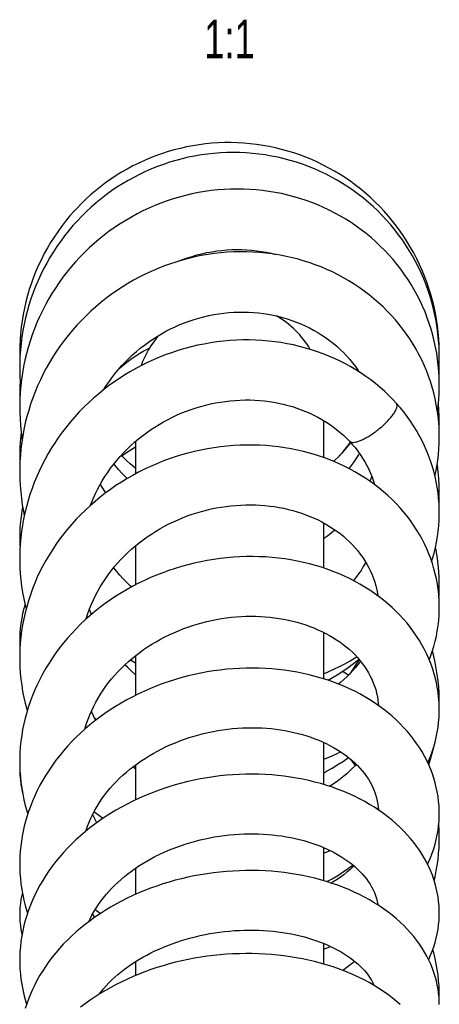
# Model space of a CAD drawing. Header units: millimetres. Extents: x 224 to 1420, y -1347 to 980.
# Tile 50 of 65: x 397 to 435, y 891 to 980. Entities that reach past the tile are written whole.
import ezdxf

# ---------------------------------------------------------------- set-up
doc = ezdxf.new("R2010")
doc.units = ezdxf.units.MM
doc.header["$LTSCALE"] = 77.505185
doc.layers.get('0').update_dxf_attribs({"linetype": 'CONTINUOUS'})
doc.styles.get("Standard").update_dxf_attribs({"font": 'txt', "width": 0.7})

msp = doc.modelspace()

# ---------------------------------------------------------------- linework, layer by layer
at = {"color": 6, "linetype": 'CONTINUOUS'}
for p, q in [((434.987, 949.416), (434.989, 949.545)), ((396.996, 949.295), (396.989, 948.841)), ((434.983, 947.118), (434.989, 947.56)), ((431.177, 944.87), (431.113, 945.059)), ((424.489, 943.516), (424.489, 940.157)), ((407.489, 941.619), (407.489, 938.678)), ((424.489, 934.242), (424.489, 930.148)), ((407.489, 932.168), (407.489, 928.619)), ((424.489, 924.322), (424.489, 920.109)), ((407.02, 921.821), (407.489, 921.562)), ((407.489, 922.209), (407.489, 918.606)), ((424.489, 914.351), (424.489, 910.532)), ((407.489, 912.307), (407.489, 909.134)), ((424.489, 904.822), (424.489, 901.814)), ((407.489, 902.941), (407.489, 900.57)), ((424.489, 896.132), (424.489, 894.267)), ((407.489, 894.418), (407.442, 894.453)), ((407.489, 894.482), (407.489, 893.221))]:
    msp.add_line(p, q, dxfattribs=at)
for points in [[(434.989, 949.545), (434.988, 949.759), (434.973, 950.341), (434.94, 950.923), (434.889, 951.504), (434.821, 952.084), (434.735, 952.662), (434.632, 953.236), (434.512, 953.806), (434.375, 954.37), (434.221, 954.929), (434.051, 955.484), (433.863, 956.033), (433.658, 956.578), (433.437, 957.117), (433.199, 957.649), (432.945, 958.174), (432.676, 958.691), (432.391, 959.199), (432.092, 959.696), (431.779, 960.184), (431.451, 960.661), (431.109, 961.128), (430.752, 961.585), (430.38, 962.032), (429.995, 962.469), (429.596, 962.893), (429.185, 963.305), (428.763, 963.703), (428.33, 964.088), (427.886, 964.459), (427.431, 964.816), (426.965, 965.158), (426.489, 965.487), (426.002, 965.802), (425.506, 966.101), (425, 966.386), (424.485, 966.656), (423.963, 966.909), (423.435, 967.147), (422.9, 967.367), (422.36, 967.571), (421.814, 967.758), (421.262, 967.929), (420.704, 968.082), (420.141, 968.219), (419.573, 968.339), (419.003, 968.442), (418.43, 968.527), (417.855, 968.594), (417.279, 968.644), (416.702, 968.676), (416.125, 968.691), (415.547, 968.688), (414.97, 968.667), (414.393, 968.628), (413.816, 968.572), (413.242, 968.498), (412.67, 968.407), (412.101, 968.299), (411.537, 968.173), (410.978, 968.03), (410.447, 967.878)], [(434.989, 949.273), (434.985, 949.644), (434.964, 950.22), (434.926, 950.796), (434.87, 951.371), (434.796, 951.944), (434.704, 952.513), (434.595, 953.077), (434.469, 953.636), (434.326, 954.189), (434.165, 954.738), (433.988, 955.281), (433.793, 955.818), (433.582, 956.351), (433.354, 956.878), (433.108, 957.398), (432.846, 957.912), (432.569, 958.418), (432.275, 958.915), (431.967, 959.402), (431.644, 959.879), (431.307, 960.343), (430.957, 960.797), (430.593, 961.238), (430.215, 961.668), (429.824, 962.087), (429.418, 962.495), (428.998, 962.891), (428.566, 963.275), (428.121, 963.646), (427.665, 964.003), (427.198, 964.345), (426.721, 964.673), (426.235, 964.985), (425.741, 965.281), (425.239, 965.561), (424.729, 965.826), (424.21, 966.074), (423.683, 966.307), (423.146, 966.524), (422.602, 966.725), (422.05, 966.91), (421.492, 967.078), (420.929, 967.228), (420.362, 967.362), (419.792, 967.477), (419.219, 967.575), (418.645, 967.655), (418.069, 967.717), (417.492, 967.762), (416.913, 967.788), (416.331, 967.797), (415.748, 967.788), (415.163, 967.761), (414.579, 967.716), (413.995, 967.653), (413.413, 967.572), (412.834, 967.474), (412.259, 967.358), (411.689, 967.225), (411.125, 967.074), (410.566, 966.907), (410.013, 966.723), (409.464, 966.522), (408.921, 966.303), (408.382, 966.067), (407.849, 965.814), (407.324, 965.545), (406.806, 965.259), (406.297, 964.958), (405.798, 964.642), (405.309, 964.311), (404.832, 963.966), (404.366, 963.608), (403.912, 963.235), (403.469, 962.849), (403.037, 962.449), (402.617, 962.036), (402.209, 961.609), (401.813, 961.168), (401.429, 960.715), (401.059, 960.251), (400.704, 959.775), (400.363, 959.29), (400.038, 958.795), (399.729, 958.292), (399.436, 957.78), (399.158, 957.262), (398.897, 956.734), (398.651, 956.198), (398.421, 955.653), (398.207, 955.1), (398.009, 954.539), (397.829, 953.972), (397.665, 953.4), (397.519, 952.824), (397.39, 952.245), (397.28, 951.663), (397.187, 951.079), (397.112, 950.493), (397.055, 949.905), (397.016, 949.317), (396.994, 948.726), (396.99, 948.316)], [(410.447, 967.878), (409.92, 967.709), (409.373, 967.516), (408.831, 967.306), (408.294, 967.079), (407.764, 966.834), (407.24, 966.574), (406.725, 966.297), (406.219, 966.004), (405.722, 965.697), (405.236, 965.375), (404.762, 965.039), (404.299, 964.69), (403.848, 964.327), (403.408, 963.95), (402.979, 963.558), (402.561, 963.153), (402.154, 962.734), (402.005, 962.573)], [(434.989, 946.764), (434.989, 946.84), (434.977, 947.398), (434.948, 947.955), (434.901, 948.511), (434.836, 949.066), (434.754, 949.618), (434.654, 950.166), (434.537, 950.709), (434.403, 951.247), (434.252, 951.78), (434.084, 952.307), (433.899, 952.828), (433.697, 953.345), (433.478, 953.856), (433.242, 954.362), (432.99, 954.861), (432.721, 955.353), (432.437, 955.836), (432.137, 956.31), (431.823, 956.774), (431.495, 957.228), (431.153, 957.669), (430.798, 958.099), (430.429, 958.517), (430.046, 958.925), (429.649, 959.322), (429.238, 959.708), (428.814, 960.081), (428.377, 960.443), (427.928, 960.791), (427.468, 961.125), (426.997, 961.445), (426.517, 961.75), (426.028, 962.04), (425.531, 962.313), (425.026, 962.572), (424.513, 962.814), (423.99, 963.041), (423.459, 963.253), (422.92, 963.449), (422.373, 963.629), (421.819, 963.792), (421.259, 963.939), (420.694, 964.069), (420.125, 964.181), (419.554, 964.276), (418.98, 964.353), (418.406, 964.413), (417.83, 964.455), (417.252, 964.48), (416.671, 964.487), (416.089, 964.476), (415.504, 964.448), (414.919, 964.402), (414.334, 964.338), (413.751, 964.256), (413.17, 964.157), (412.592, 964.041), (412.019, 963.907), (411.451, 963.757), (410.888, 963.589), (410.331, 963.405), (409.78, 963.205), (409.233, 962.987), (408.691, 962.752), (408.154, 962.5), (407.624, 962.231), (407.102, 961.947), (406.587, 961.646), (406.082, 961.331), (405.588, 961.001), (405.104, 960.657), (404.632, 960.3), (404.171, 959.93), (403.722, 959.546), (403.285, 959.148), (402.858, 958.737), (402.443, 958.312), (402.04, 957.874), (401.649, 957.423), (401.271, 956.96), (400.908, 956.486), (400.558, 956.002), (400.224, 955.508), (399.906, 955.006), (399.604, 954.496), (399.317, 953.978), (399.047, 953.452), (398.792, 952.918), (398.553, 952.376), (398.33, 951.825), (398.123, 951.266), (397.932, 950.701), (397.759, 950.13), (397.603, 949.554), (397.464, 948.976), (397.343, 948.394), (397.24, 947.811), (397.155, 947.226), (397.087, 946.64), (397.037, 946.052), (397.005, 945.462), (396.991, 944.871), (396.99, 944.693)], [(402.005, 962.573), (401.9, 962.458), (401.512, 962.016), (401.139, 961.562), (400.779, 961.097), (400.434, 960.621), (400.105, 960.137), (399.792, 959.643), (399.495, 959.142), (399.214, 958.632), (398.949, 958.114), (398.699, 957.587), (398.465, 957.05), (398.247, 956.505), (398.046, 955.952), (397.861, 955.393), (397.694, 954.829), (397.544, 954.259), (397.412, 953.686), (397.298, 953.11), (397.202, 952.533), (397.123, 951.954), (397.063, 951.374), (397.021, 950.792), (396.997, 950.207), (396.99, 949.707)], [(434.989, 942.038), (434.987, 942.298), (434.969, 942.833), (434.933, 943.368), (434.88, 943.902), (434.809, 944.433), (434.72, 944.961), (434.614, 945.485), (434.491, 946.005), (434.35, 946.519), (434.193, 947.029), (434.018, 947.533), (433.827, 948.032), (433.618, 948.525), (433.393, 949.013), (433.15, 949.494), (432.891, 949.97), (432.616, 950.437), (432.326, 950.896), (432.02, 951.345), (431.7, 951.785), (431.365, 952.213), (431.018, 952.63), (430.657, 953.035), (430.282, 953.43), (429.893, 953.814), (429.489, 954.187), (429.072, 954.55), (428.641, 954.9), (428.197, 955.238), (427.742, 955.562), (427.275, 955.873), (426.798, 956.169), (426.312, 956.451), (425.818, 956.717), (425.315, 956.967), (424.804, 957.202), (424.284, 957.422), (423.754, 957.627), (423.216, 957.816), (422.67, 957.99), (422.116, 958.147), (421.556, 958.288), (420.991, 958.412), (420.421, 958.519), (419.847, 958.609), (419.271, 958.682), (418.693, 958.737), (418.114, 958.775), (417.534, 958.796), (416.952, 958.799), (416.367, 958.784), (415.779, 958.752), (415.19, 958.703), (414.601, 958.636), (414.013, 958.551), (413.427, 958.449), (412.844, 958.329), (412.264, 958.193), (411.689, 958.04), (411.12, 957.87), (410.557, 957.683), (410, 957.481), (409.448, 957.261), (408.9, 957.025), (408.358, 956.772), (407.823, 956.502), (407.296, 956.217), (406.777, 955.917), (406.267, 955.601), (405.768, 955.272), (405.278, 954.928), (404.8, 954.57), (404.332, 954.198), (403.875, 953.812), (403.429, 953.413), (402.994, 953), (402.571, 952.574), (402.161, 952.136), (401.765, 951.687), (401.383, 951.227), (401.016, 950.757), (400.664, 950.278), (400.326, 949.788), (400.002, 949.288), (399.694, 948.778), (399.4, 948.259), (399.121, 947.73), (398.859, 947.195), (398.614, 946.652), (398.385, 946.103), (398.173, 945.55), (397.979, 944.991), (397.802, 944.427), (397.642, 943.858), (397.499, 943.284), (397.373, 942.704), (397.265, 942.121), (397.174, 941.535), (397.102, 940.947), (397.047, 940.358), (397.01, 939.769), (396.992, 939.18), (396.989, 938.869)], [(411.445, 957.967), (411.747, 958.087), (412.175, 958.242), (412.607, 958.383), (413.045, 958.51), (413.487, 958.623), (413.933, 958.721), (414.382, 958.806), (414.833, 958.875), (415.285, 958.93), (415.738, 958.97), (416.19, 958.995), (416.64, 959.005), (417.089, 959), (417.536, 958.981), (417.982, 958.947), (418.427, 958.898), (418.871, 958.834), (419.312, 958.755), (419.751, 958.662), (420.168, 958.559)], [(404.604, 946.304), (404.795, 946.61), (405.055, 946.996), (405.326, 947.374), (405.61, 947.742), (405.906, 948.103), (406.214, 948.455), (406.533, 948.797), (406.863, 949.129), (407.203, 949.45), (407.552, 949.76), (407.911, 950.058), (408.278, 950.345), (408.654, 950.62), (409.038, 950.882), (409.43, 951.133), (409.829, 951.371), (410.236, 951.597), (410.65, 951.809), (411.068, 952.008), (411.491, 952.194), (411.917, 952.365), (412.348, 952.522), (412.784, 952.666), (413.224, 952.797), (413.669, 952.914), (414.118, 953.017), (414.569, 953.106), (415.021, 953.181), (415.474, 953.241), (415.927, 953.287), (416.379, 953.318), (416.829, 953.335), (417.278, 953.338), (417.725, 953.326), (418.171, 953.3), (418.615, 953.259), (419.059, 953.204), (419.5, 953.135), (419.938, 953.052), (420.37, 952.955), (420.798, 952.844), (421.219, 952.72), (421.633, 952.583), (422.041, 952.433), (422.442, 952.27), (422.837, 952.093), (423.224, 951.903), (423.604, 951.701), (423.977, 951.485), (424.341, 951.257), (424.697, 951.017), (425.042, 950.766), (425.376, 950.504), (425.699, 950.233), (426.01, 949.951), (426.31, 949.659), (426.598, 949.357), (426.874, 949.045), (427.139, 948.723), (427.392, 948.392), (427.632, 948.051), (427.715, 947.922)], [(431.113, 945.059), (430.773, 945.424), (430.404, 945.796), (430.02, 946.159), (429.622, 946.511), (429.21, 946.853), (428.785, 947.183), (428.349, 947.5), (427.901, 947.805), (427.442, 948.096), (426.973, 948.373), (426.494, 948.637), (426.006, 948.887), (425.508, 949.122), (425, 949.343), (424.484, 949.549), (423.958, 949.741), (423.424, 949.918), (422.881, 950.079), (422.332, 950.225), (421.776, 950.355), (421.215, 950.469), (420.649, 950.567), (420.08, 950.649), (419.508, 950.713), (418.934, 950.761), (418.357, 950.793), (417.778, 950.808), (417.195, 950.806), (416.611, 950.787), (416.026, 950.751), (415.439, 950.699), (414.852, 950.63), (414.266, 950.544), (413.682, 950.441), (413.102, 950.322), (412.525, 950.186), (411.953, 950.035), (411.387, 949.868), (410.825, 949.685), (410.268, 949.485), (409.714, 949.269), (409.165, 949.037), (408.621, 948.789), (408.084, 948.525), (407.554, 948.247), (407.033, 947.953), (406.521, 947.646), (406.018, 947.324), (405.526, 946.99), (405.044, 946.641), (404.574, 946.28), (404.114, 945.906), (403.666, 945.519), (403.228, 945.12), (402.802, 944.707), (402.388, 944.282), (401.986, 943.845), (401.598, 943.398), (401.223, 942.94), (400.863, 942.473), (400.517, 941.997), (400.187, 941.512), (399.872, 941.02), (399.573, 940.519), (399.289, 940.011), (399.021, 939.496), (398.769, 938.972), (398.532, 938.442), (398.311, 937.904), (398.106, 937.36), (397.918, 936.81), (397.746, 936.255), (397.592, 935.697), (397.456, 935.137), (397.337, 934.575), (397.235, 934.011), (397.151, 933.445), (397.085, 932.878), (397.036, 932.308), (397.005, 931.737), (396.991, 931.163), (396.99, 931.002)], [(396.99, 949.707), (396.991, 949.478), (397.004, 949.004)], [(406.009, 948.221), (406.181, 948.377), (406.498, 948.645), (406.826, 948.901), (407.163, 949.147), (407.51, 949.381), (407.867, 949.604), (408.234, 949.817), (408.611, 950.017), (408.756, 950.088)], [(396.989, 948.841), (396.991, 948.604), (396.992, 948.549)], [(434.943, 948.008), (434.955, 948.164), (434.981, 948.736), (434.989, 949.273)], [(396.99, 948.316), (396.993, 947.964), (397.013, 947.369), (397.051, 946.774), (397.076, 946.508)], [(434.989, 947.56), (434.979, 948.193), (434.967, 948.434)], [(397.037, 946.988), (397.014, 946.649), (396.993, 946.103), (396.99, 945.749)], [(434.82, 944.354), (434.883, 944.852), (434.936, 945.406), (434.97, 945.962), (434.987, 946.518), (434.989, 946.764)], [(396.99, 945.749), (396.99, 945.599), (396.999, 945.231)], [(403.378, 935.797), (403.455, 936.001), (403.63, 936.422), (403.819, 936.837), (404.021, 937.245), (404.235, 937.645), (404.463, 938.038), (404.703, 938.424), (404.956, 938.804), (405.221, 939.176), (405.5, 939.541), (405.79, 939.899), (406.091, 940.247), (406.404, 940.586), (406.726, 940.916), (407.058, 941.234), (407.398, 941.542), (407.748, 941.839), (408.106, 942.125), (408.472, 942.4), (408.848, 942.664), (409.231, 942.918), (409.623, 943.16), (410.022, 943.391), (410.428, 943.61), (410.84, 943.818), (411.256, 944.012), (411.677, 944.194), (412.102, 944.362), (412.529, 944.518), (412.959, 944.66), (413.393, 944.789), (413.831, 944.906), (414.274, 945.011), (414.719, 945.102), (415.165, 945.18), (415.613, 945.245), (416.06, 945.296), (416.506, 945.334), (416.951, 945.359), (417.395, 945.371), (417.836, 945.369), (418.276, 945.354), (418.713, 945.325), (419.148, 945.284), (419.581, 945.229), (420.011, 945.161), (420.437, 945.081), (420.858, 944.987), (421.274, 944.881), (421.684, 944.763), (422.086, 944.633), (422.482, 944.491), (422.87, 944.337), (423.251, 944.171), (423.624, 943.993), (423.991, 943.803), (424.35, 943.601), (424.7, 943.388), (425.041, 943.165), (425.372, 942.93), (425.693, 942.685), (426.003, 942.431), (426.301, 942.168), (426.587, 941.897), (426.849, 941.628)], [(434.989, 935.159), (434.986, 935.476), (434.966, 935.971), (434.929, 936.466), (434.875, 936.96), (434.804, 937.453), (434.716, 937.944), (434.611, 938.432), (434.489, 938.916), (434.35, 939.395), (434.195, 939.869), (434.024, 940.338), (433.837, 940.802), (433.633, 941.26), (433.413, 941.713), (433.177, 942.161), (432.925, 942.602), (432.657, 943.036), (432.374, 943.462), (432.076, 943.88), (431.764, 944.288), (431.438, 944.686), (431.113, 945.059)], [(434.989, 943.354), (434.982, 943.862), (434.958, 944.454), (434.916, 945.046), (434.908, 945.12)], [(396.99, 944.693), (396.995, 944.259), (397.017, 943.661), (397.057, 943.064), (397.116, 942.468), (397.192, 941.875), (397.21, 941.766)], [(434.975, 942.65), (434.988, 943.128), (434.989, 943.354)], [(397.12, 942.435), (397.077, 942.088), (397.03, 941.568), (397.001, 941.047), (396.99, 940.525), (396.99, 940.447)], [(426.939, 941.53), (426.733, 941.255), (426.45, 940.903), (426.156, 940.56), (425.85, 940.228), (425.534, 939.907), (425.421, 939.8)], [(426.923, 941.547), (426.7, 941.242), (426.417, 940.881), (426.122, 940.529), (425.935, 940.321)], [(426.849, 941.628), (427.104, 941.348), (427.357, 941.048), (427.598, 940.739), (427.826, 940.422), (428.04, 940.098), (428.24, 939.767), (428.426, 939.43), (428.598, 939.087), (428.755, 938.738), (428.897, 938.384), (429.025, 938.025), (429.124, 937.702)], [(434.591, 938.508), (434.661, 938.823), (434.761, 939.35), (434.842, 939.878), (434.905, 940.407), (434.951, 940.937), (434.979, 941.469), (434.989, 942.038)], [(434.988, 926.572), (434.986, 926.79), (434.97, 927.267), (434.935, 927.743), (434.883, 928.216), (434.814, 928.688), (434.728, 929.156), (434.625, 929.621), (434.504, 930.081), (434.367, 930.538), (434.213, 930.99), (434.041, 931.439), (433.853, 931.885), (433.647, 932.326), (433.424, 932.762), (433.185, 933.192), (432.93, 933.616), (432.659, 934.032), (432.372, 934.44), (432.07, 934.84), (431.754, 935.231), (431.423, 935.612), (431.077, 935.985), (430.716, 936.348), (430.34, 936.701), (429.95, 937.044), (429.546, 937.377), (429.128, 937.7), (428.696, 938.011), (428.252, 938.31), (427.795, 938.597), (427.328, 938.87), (426.852, 939.13), (426.366, 939.375), (425.871, 939.606), (425.366, 939.824), (424.851, 940.027), (424.326, 940.216), (423.792, 940.391), (423.249, 940.551), (422.698, 940.696), (422.139, 940.826), (421.576, 940.94), (421.007, 941.038), (420.435, 941.12), (419.859, 941.186), (419.281, 941.236), (418.701, 941.269), (418.118, 941.286), (417.531, 941.287), (416.942, 941.271), (416.351, 941.239), (415.758, 941.19), (415.165, 941.125), (414.573, 941.044), (413.982, 940.946), (413.394, 940.832), (412.809, 940.702), (412.229, 940.556), (411.653, 940.395), (411.082, 940.218), (410.516, 940.025), (409.956, 939.816), (409.399, 939.592), (408.847, 939.352), (408.302, 939.096), (407.763, 938.825), (407.233, 938.54), (406.712, 938.241), (406.202, 937.929), (405.701, 937.604), (405.212, 937.266), (404.734, 936.915), (404.268, 936.552), (403.813, 936.177), (403.369, 935.79), (402.937, 935.39), (402.516, 934.977), (402.106, 934.553), (401.71, 934.117), (401.328, 933.671), (400.96, 933.216), (400.608, 932.752), (400.271, 932.281), (399.95, 931.802), (399.645, 931.317), (399.357, 930.824), (399.084, 930.324), (398.826, 929.816), (398.584, 929.301), (398.358, 928.778), (398.148, 928.25), (397.955, 927.716), (397.779, 927.178), (397.621, 926.637), (397.48, 926.092), (397.357, 925.546), (397.252, 924.997), (397.164, 924.447), (397.095, 923.896), (397.043, 923.343), (397.009, 922.788), (396.992, 922.232), (396.99, 921.995)], [(406.253, 940.302), (406.564, 940.535), (406.893, 940.762), (407.232, 940.98), (407.489, 941.133)], [(427.747, 940.532), (427.661, 940.387), (427.426, 940.023), (427.178, 939.665), (426.917, 939.315), (426.792, 939.16)], [(396.99, 940.447), (396.992, 940.163), (397.008, 939.704)], [(406.722, 938.247), (406.565, 938.4), (406.245, 938.734), (405.938, 939.076), (405.642, 939.427), (405.526, 939.574)], [(407.489, 939.157), (407.341, 939.278), (406.995, 939.579), (406.66, 939.891), (406.337, 940.213), (406.197, 940.362)], [(434.989, 936.972), (434.989, 937.087), (434.976, 937.673), (434.946, 938.259), (434.898, 938.845), (434.831, 939.431), (434.803, 939.627)], [(396.989, 938.87), (396.99, 938.793), (397.001, 938.208), (397.03, 937.622), (397.077, 937.037), (397.141, 936.452), (397.224, 935.87), (397.324, 935.29), (397.404, 934.895)], [(428.868, 938.457), (428.835, 938.36), (428.699, 938.009)], [(404.778, 936.947), (404.608, 937.213), (404.369, 937.616), (404.296, 937.75)], [(434.964, 936.004), (434.967, 936.062), (434.986, 936.643), (434.989, 936.972)], [(397.255, 935.689), (397.184, 935.308), (397.11, 934.819), (397.054, 934.328), (397.016, 933.857)], [(403.006, 925.509), (403.037, 925.614), (403.173, 926.032), (403.323, 926.445), (403.488, 926.854), (403.666, 927.258), (403.858, 927.655), (404.064, 928.046), (404.281, 928.428), (404.511, 928.804), (404.754, 929.172), (405.009, 929.535), (405.277, 929.891), (405.558, 930.239), (405.85, 930.58), (406.154, 930.913), (406.468, 931.237), (406.792, 931.551), (407.125, 931.856), (407.466, 932.15), (407.816, 932.433), (408.174, 932.705), (408.54, 932.967), (408.914, 933.22), (409.299, 933.463), (409.691, 933.697), (410.091, 933.919), (410.497, 934.13), (410.909, 934.329), (411.326, 934.517), (411.746, 934.693), (412.17, 934.856), (412.598, 935.007), (413.028, 935.146), (413.463, 935.273), (413.901, 935.388), (414.342, 935.491), (414.786, 935.582), (415.232, 935.66), (415.679, 935.726), (416.125, 935.78), (416.571, 935.821), (417.015, 935.849), (417.456, 935.865), (417.895, 935.868), (418.332, 935.86), (418.768, 935.838), (419.201, 935.805), (419.633, 935.759), (420.061, 935.701), (420.485, 935.631), (420.904, 935.55), (421.317, 935.456), (421.723, 935.352), (422.121, 935.236), (422.512, 935.11), (422.896, 934.972), (423.274, 934.824), (423.644, 934.664), (424.008, 934.493), (424.364, 934.312), (424.711, 934.12), (425.049, 933.918), (425.378, 933.706), (425.697, 933.485), (426.004, 933.254), (426.3, 933.016), (426.584, 932.77), (426.857, 932.514), (427.119, 932.25), (427.37, 931.976), (427.609, 931.694), (427.836, 931.403), (428.05, 931.105), (428.251, 930.799), (428.437, 930.487), (428.609, 930.169), (428.766, 929.847), (428.908, 929.52), (429.035, 929.189), (429.146, 928.853), (429.242, 928.513), (429.323, 928.17), (429.388, 927.823), (429.415, 927.629)], [(434.297, 930.744), (434.381, 931.008), (434.517, 931.497), (434.636, 931.989), (434.739, 932.485), (434.824, 932.984), (434.891, 933.484), (434.941, 933.985), (434.973, 934.486), (434.988, 934.987), (434.989, 935.16)], [(397.016, 933.857), (396.998, 933.487), (396.99, 933.095), (396.99, 933.001)], [(425.538, 933.595), (425.521, 933.58), (425.193, 933.304), (424.856, 933.039), (424.509, 932.786), (424.489, 932.773)], [(396.99, 933.001), (396.994, 932.67), (397.014, 932.176), (397.023, 932.064)], [(434.989, 928.487), (434.988, 928.707), (434.972, 929.283), (434.938, 929.858), (434.886, 930.433), (434.817, 931.004), (434.73, 931.574), (434.646, 932.033)], [(434.988, 917.298), (434.986, 917.548), (434.967, 917.996), (434.932, 918.444), (434.879, 918.89), (434.809, 919.333), (434.722, 919.774), (434.619, 920.211), (434.499, 920.643), (434.362, 921.072), (434.208, 921.498), (434.037, 921.921), (433.849, 922.341), (433.644, 922.757), (433.422, 923.169), (433.184, 923.575), (432.929, 923.975), (432.659, 924.369), (432.372, 924.755), (432.072, 925.132), (431.756, 925.502), (431.425, 925.863), (431.079, 926.215), (430.717, 926.559), (430.341, 926.894), (429.95, 927.219), (429.544, 927.535), (429.125, 927.84), (428.692, 928.134), (428.247, 928.416), (427.79, 928.686), (427.322, 928.944), (426.844, 929.188), (426.357, 929.419), (425.862, 929.636), (425.356, 929.839), (424.84, 930.03), (424.314, 930.207), (423.778, 930.369), (423.234, 930.518), (422.682, 930.652), (422.123, 930.772), (421.559, 930.876), (420.99, 930.965), (420.418, 931.039), (419.843, 931.097), (419.265, 931.14), (418.686, 931.168), (418.104, 931.179), (417.518, 931.176), (416.93, 931.157), (416.339, 931.122), (415.746, 931.071), (415.153, 931.004), (414.561, 930.922), (413.971, 930.825), (413.383, 930.712), (412.8, 930.584), (412.221, 930.441), (411.646, 930.283), (411.075, 930.11), (410.51, 929.922), (409.949, 929.719), (409.393, 929.501), (408.842, 929.268), (408.297, 929.021), (407.759, 928.759), (407.228, 928.483), (406.707, 928.193), (406.195, 927.891), (405.694, 927.576), (405.204, 927.25), (404.727, 926.912), (404.261, 926.562), (403.807, 926.201), (403.363, 925.827), (402.93, 925.441), (402.509, 925.044), (402.1, 924.635), (401.705, 924.217), (401.323, 923.789), (400.957, 923.352), (400.605, 922.908), (400.269, 922.456), (399.949, 921.997), (399.645, 921.532), (399.358, 921.061), (399.086, 920.583), (398.829, 920.098), (398.587, 919.605), (398.362, 919.105), (398.153, 918.6), (397.96, 918.091), (397.785, 917.577), (397.626, 917.06), (397.486, 916.541), (397.363, 916.021), (397.257, 915.499), (397.169, 914.977), (397.099, 914.453), (397.046, 913.927), (397.011, 913.399), (396.993, 912.869), (396.99, 912.596)], [(396.99, 931.002), (396.991, 930.802), (397.007, 930.222), (397.04, 929.643), (397.091, 929.066), (397.16, 928.491), (397.247, 927.919), (397.351, 927.353), (397.473, 926.791), (397.565, 926.42)], [(428.332, 930.662), (428.302, 930.603), (428.107, 930.264), (427.9, 929.931), (427.679, 929.605), (427.445, 929.286), (427.217, 928.998)], [(407.116, 928.421), (407.027, 928.502), (406.693, 928.824), (406.37, 929.157), (406.057, 929.5), (405.756, 929.852), (405.502, 930.169)], [(434.957, 927.441), (434.973, 927.723), (434.988, 928.297), (434.989, 928.487)], [(397.464, 926.834), (397.362, 926.461), (397.257, 926.01), (397.169, 925.558), (397.099, 925.103), (397.046, 924.648), (397.01, 924.192), (396.992, 923.736), (396.989, 923.488)], [(403.487, 925.932), (403.461, 925.994), (403.306, 926.399)], [(434.082, 921.811), (434.199, 922.116), (434.356, 922.577), (434.496, 923.04), (434.619, 923.506), (434.724, 923.972), (434.811, 924.441), (434.881, 924.911), (434.933, 925.383), (434.969, 925.857), (434.986, 926.333), (434.988, 926.573)], [(402.898, 915.549), (402.93, 915.664), (403.053, 916.062), (403.191, 916.457), (403.344, 916.848), (403.511, 917.235), (403.692, 917.616), (403.887, 917.991), (404.094, 918.359), (404.313, 918.72), (404.545, 919.073), (404.789, 919.421), (405.046, 919.762), (405.315, 920.097), (405.597, 920.425), (405.89, 920.746), (406.194, 921.059), (406.508, 921.364), (406.832, 921.66), (407.165, 921.946), (407.507, 922.223), (407.855, 922.489), (408.212, 922.745), (408.577, 922.992), (408.952, 923.231), (409.336, 923.461), (409.727, 923.681), (410.126, 923.891), (410.531, 924.091), (410.942, 924.28), (411.357, 924.458), (411.777, 924.625), (412.201, 924.781), (412.628, 924.926), (413.058, 925.059), (413.492, 925.181), (413.929, 925.291), (414.37, 925.391), (414.814, 925.479), (415.259, 925.556), (415.705, 925.621), (416.152, 925.675), (416.597, 925.716), (417.04, 925.746), (417.48, 925.765), (417.918, 925.772), (418.354, 925.767), (418.788, 925.751), (419.221, 925.723), (419.651, 925.684), (420.077, 925.634), (420.499, 925.573), (420.917, 925.5), (421.328, 925.417), (421.733, 925.324), (422.13, 925.22), (422.518, 925.107), (422.898, 924.984), (423.272, 924.851), (423.64, 924.707), (424.001, 924.554), (424.354, 924.39), (424.699, 924.217), (425.034, 924.035), (425.36, 923.844), (425.675, 923.645), (425.98, 923.438), (426.274, 923.223), (426.555, 923.002), (426.826, 922.773), (427.085, 922.536), (427.335, 922.289), (427.574, 922.034), (427.801, 921.771), (428.016, 921.5), (428.218, 921.223), (428.406, 920.939), (428.581, 920.649), (428.74, 920.354), (428.885, 920.055), (429.015, 919.751), (429.129, 919.442), (429.229, 919.129), (429.312, 918.811), (429.38, 918.489), (429.431, 918.166), (429.466, 917.84), (429.475, 917.684)], [(396.989, 923.488), (396.992, 923.258), (397.009, 922.801), (397.009, 922.799)], [(396.99, 921.995), (396.992, 921.732), (397.01, 921.175), (397.045, 920.619), (397.098, 920.065), (397.169, 919.513), (397.257, 918.964), (397.363, 918.42), (397.485, 917.881), (397.625, 917.346), (397.669, 917.199)], [(424.489, 920.545), (424.938, 920.732), (425.449, 920.964), (425.951, 921.209), (426.444, 921.469), (426.925, 921.742), (427.396, 922.029), (427.51, 922.103)], [(424.921, 919.969), (425.239, 920.151), (425.747, 920.462), (426.247, 920.787), (426.736, 921.126), (427.214, 921.479), (427.681, 921.844), (427.714, 921.872)], [(427.723, 921.862), (427.504, 921.49), (427.262, 921.106), (427.007, 920.73), (426.839, 920.499)], [(434.989, 917.991), (434.987, 918.27), (434.969, 918.823), (434.933, 919.377), (434.88, 919.932), (434.808, 920.486), (434.719, 921.039), (434.612, 921.59), (434.488, 922.138), (434.366, 922.608)], [(434.988, 907.906), (434.985, 908.168), (434.966, 908.591), (434.93, 909.013), (434.877, 909.433), (434.807, 909.85), (434.721, 910.265), (434.618, 910.677), (434.498, 911.087), (434.362, 911.493), (434.208, 911.897), (434.038, 912.298), (433.851, 912.696), (433.647, 913.09), (433.426, 913.48), (433.188, 913.866), (432.934, 914.246), (432.663, 914.62), (432.377, 914.988), (432.075, 915.349), (431.759, 915.701), (431.428, 916.044), (431.082, 916.379), (430.721, 916.706), (430.345, 917.025), (429.953, 917.334), (429.547, 917.634), (429.127, 917.924), (428.694, 918.203), (428.249, 918.471), (427.793, 918.726), (427.326, 918.97), (426.846, 919.202), (426.355, 919.421), (425.853, 919.629), (425.342, 919.823), (424.821, 920.004), (424.292, 920.171), (423.756, 920.324), (423.214, 920.464), (422.665, 920.589), (422.11, 920.7), (421.548, 920.797), (420.98, 920.879), (420.407, 920.947), (419.83, 921.001), (419.25, 921.04), (418.667, 921.064), (418.081, 921.073), (417.495, 921.068), (416.907, 921.048), (416.318, 921.013), (415.728, 920.964), (415.14, 920.899), (414.552, 920.82), (413.968, 920.727), (413.386, 920.619), (412.808, 920.496), (412.232, 920.359), (411.66, 920.208), (411.09, 920.041), (410.524, 919.86), (409.962, 919.665), (409.403, 919.455), (408.849, 919.231), (408.301, 918.992), (407.759, 918.74), (407.225, 918.474), (406.7, 918.196), (406.184, 917.904), (405.679, 917.601), (405.185, 917.287), (404.704, 916.961), (404.236, 916.626), (403.78, 916.28), (403.339, 915.925), (402.911, 915.56), (402.497, 915.186), (402.095, 914.801), (401.705, 914.406), (401.327, 914), (400.962, 913.585), (400.611, 913.159), (400.273, 912.725), (399.951, 912.283), (399.643, 911.833), (399.352, 911.377), (399.076, 910.915), (398.817, 910.448), (398.575, 909.977), (398.35, 909.502), (398.143, 909.024), (397.953, 908.544), (397.78, 908.063), (397.632, 907.6)], [(407.489, 920.468), (407.422, 920.523), (407.078, 920.827), (406.743, 921.141), (406.514, 921.37)], [(427.858, 921.7), (427.644, 921.413), (427.412, 921.125), (427.167, 920.844), (426.909, 920.568), (426.638, 920.299), (426.354, 920.037), (426.06, 919.784), (425.862, 919.625)], [(426.751, 920.411), (426.74, 920.419), (426.247, 920.757), (426.224, 920.772)], [(433.951, 912.483), (434.018, 912.631), (434.192, 913.061), (434.35, 913.495), (434.49, 913.931), (434.613, 914.37), (434.718, 914.81), (434.806, 915.252), (434.877, 915.695), (434.93, 916.14), (434.966, 916.586), (434.985, 917.033), (434.988, 917.298)], [(434.983, 917.604), (434.987, 917.737), (434.989, 917.992)], [(403.864, 916.343), (403.857, 916.356), (403.664, 916.75), (403.486, 917.148), (403.48, 917.163)], [(403.751, 916.572), (403.791, 916.537), (403.948, 916.407)], [(402.957, 906.275), (402.995, 906.396), (403.124, 906.759), (403.268, 907.121), (403.427, 907.48), (403.601, 907.835), (403.789, 908.187), (403.99, 908.535), (404.205, 908.877), (404.432, 909.214), (404.672, 909.545), (404.924, 909.868), (405.187, 910.185), (405.46, 910.493), (405.744, 910.794), (406.037, 911.085), (406.338, 911.368), (406.648, 911.641), (406.965, 911.905), (407.292, 912.161), (407.63, 912.411), (407.98, 912.655), (408.34, 912.892), (408.709, 913.121), (409.087, 913.342), (409.473, 913.554), (409.867, 913.758), (410.268, 913.952), (410.675, 914.137), (411.088, 914.312), (411.505, 914.476), (411.926, 914.63), (412.35, 914.774), (412.776, 914.906), (413.203, 915.028), (413.633, 915.139), (414.065, 915.239), (414.502, 915.33), (414.941, 915.41), (415.383, 915.479), (415.826, 915.538), (416.269, 915.586), (416.711, 915.624), (417.153, 915.65), (417.594, 915.666), (418.034, 915.671), (418.471, 915.665), (418.906, 915.649), (419.337, 915.623), (419.764, 915.586), (420.187, 915.538), (420.603, 915.481), (421.013, 915.414), (421.419, 915.337), (421.819, 915.25), (422.214, 915.153), (422.602, 915.047), (422.982, 914.931), (423.354, 914.807), (423.718, 914.675), (424.072, 914.534), (424.418, 914.385), (424.755, 914.227), (425.083, 914.061), (425.402, 913.888), (425.711, 913.707), (426.008, 913.52), (426.295, 913.326), (426.571, 913.125), (426.837, 912.917), (427.093, 912.702), (427.338, 912.48), (427.572, 912.25), (427.795, 912.013), (428.007, 911.769), (428.206, 911.519), (428.393, 911.262), (428.566, 911), (428.726, 910.733), (428.871, 910.462), (429.002, 910.185), (429.118, 909.902), (429.219, 909.614), (429.305, 909.322), (429.375, 909.025), (429.428, 908.726), (429.464, 908.425), (429.478, 908.213)], [(434.03, 912.316), (434.196, 912.819), (434.353, 913.353), (434.494, 913.893), (434.558, 914.175)], [(424.489, 912.816), (424.759, 912.917), (425.279, 913.128), (425.789, 913.354), (426.061, 913.484)], [(424.489, 911.56), (424.785, 911.719), (425.302, 912.014), (425.808, 912.323), (426.305, 912.646), (426.771, 912.969)], [(426.962, 912.812), (427.174, 912.527), (427.372, 912.241)], [(396.993, 912.299), (396.993, 912.293), (396.989, 912.027)], [(396.989, 912.027), (396.993, 911.775), (397.011, 911.359), (397.048, 910.942), (397.101, 910.524), (397.171, 910.107), (397.254, 909.715)], [(396.99, 912.596), (396.993, 912.301), (397.012, 911.77), (397.048, 911.241), (397.102, 910.713), (397.174, 910.187), (397.262, 909.666), (397.368, 909.148), (397.491, 908.634), (397.631, 908.125), (397.714, 907.858)], [(407.489, 911.914), (407.466, 911.932), (407.242, 912.121)], [(427.47, 912.35), (427.386, 912.255), (427.141, 911.999), (426.885, 911.748), (426.615, 911.503), (426.333, 911.264), (426.04, 911.033), (425.736, 910.809), (425.421, 910.594), (425.096, 910.387), (425.045, 910.357)], [(434.988, 898.878), (434.985, 899.143), (434.965, 899.541), (434.929, 899.938), (434.877, 900.334), (434.807, 900.729), (434.721, 901.123), (434.618, 901.515), (434.499, 901.905), (434.362, 902.294), (434.209, 902.68), (434.038, 903.064), (433.851, 903.445), (433.648, 903.822), (433.428, 904.194), (433.191, 904.562), (432.939, 904.924), (432.671, 905.279), (432.388, 905.628), (432.088, 905.971), (431.771, 906.308), (431.437, 906.64), (431.087, 906.964), (430.721, 907.28), (430.339, 907.588), (429.944, 907.887), (429.534, 908.176), (429.112, 908.454), (428.677, 908.721), (428.231, 908.977), (427.773, 909.222), (427.303, 909.455), (426.822, 909.676), (426.33, 909.886), (425.828, 910.083), (425.314, 910.268), (424.792, 910.441), (424.26, 910.6), (423.722, 910.747), (423.176, 910.88), (422.626, 910.999), (422.071, 911.104), (421.512, 911.196), (420.949, 911.274), (420.381, 911.338), (419.809, 911.389), (419.233, 911.426), (418.652, 911.449), (418.067, 911.458), (417.479, 911.453), (416.89, 911.434), (416.3, 911.401), (415.711, 911.355), (415.122, 911.294), (414.536, 911.219), (413.953, 911.131), (413.373, 911.03), (412.795, 910.914), (412.219, 910.784), (411.646, 910.641), (411.075, 910.484), (410.507, 910.313), (409.944, 910.128), (409.386, 909.93), (408.834, 909.719), (408.29, 909.495), (407.753, 909.258), (407.226, 909.01), (406.708, 908.749), (406.2, 908.477), (405.702, 908.193), (405.213, 907.897), (404.732, 907.589), (404.261, 907.269), (403.801, 906.937), (403.352, 906.595), (402.916, 906.242), (402.493, 905.88), (402.083, 905.509), (401.688, 905.129), (401.308, 904.742), (400.944, 904.347), (400.596, 903.948), (400.263, 903.54), (399.944, 903.124), (399.639, 902.7), (399.35, 902.269), (399.076, 901.833), (398.819, 901.391), (398.577, 900.944), (398.353, 900.493), (398.146, 900.039), (397.956, 899.583), (397.783, 899.124), (397.627, 898.662), (397.488, 898.199), (397.367, 897.733), (397.262, 897.266), (397.175, 896.797), (397.104, 896.326), (397.05, 895.854), (397.013, 895.381), (396.994, 894.906), (396.99, 894.607)], [(397.632, 907.6), (397.511, 907.181), (397.397, 906.736), (397.297, 906.288), (397.211, 905.837), (397.138, 905.384), (397.08, 904.929), (397.037, 904.473), (397.007, 904.017), (396.992, 903.56), (396.99, 903.315)], [(403.975, 907.062), (403.885, 907.221), (403.69, 907.592), (403.587, 907.807)], [(403.734, 908.085), (403.808, 908.023), (404.265, 907.659), (404.536, 907.456)], [(433.929, 903.287), (434.02, 903.479), (434.194, 903.886), (434.351, 904.296), (434.49, 904.708), (434.612, 905.121), (434.717, 905.536), (434.804, 905.952), (434.875, 906.369), (434.928, 906.787), (434.965, 907.208), (434.985, 907.63), (434.988, 907.906)], [(434.989, 905.601), (434.986, 905.91), (434.967, 906.437), (434.936, 906.878)], [(403.254, 898.1), (403.366, 898.342), (403.533, 898.672), (403.714, 898.998), (403.908, 899.319), (404.115, 899.634), (404.334, 899.944), (404.564, 900.247), (404.805, 900.542), (405.056, 900.83), (405.317, 901.112), (405.59, 901.387), (405.873, 901.656), (406.167, 901.92), (406.472, 902.178), (406.788, 902.43), (407.114, 902.675), (407.449, 902.914), (407.792, 903.144), (408.144, 903.367), (408.503, 903.582), (408.87, 903.788), (409.242, 903.985), (409.621, 904.174), (410.009, 904.355), (410.405, 904.529), (410.809, 904.695), (411.219, 904.852), (411.635, 905), (412.056, 905.139), (412.481, 905.268), (412.909, 905.388), (413.34, 905.498), (413.773, 905.598), (414.208, 905.689), (414.645, 905.769), (415.084, 905.84), (415.526, 905.9), (415.969, 905.951), (416.414, 905.993), (416.858, 906.024), (417.302, 906.045), (417.743, 906.056), (418.18, 906.057), (418.614, 906.048), (419.044, 906.029), (419.47, 906.001), (419.892, 905.963), (420.311, 905.916), (420.726, 905.859), (421.136, 905.793), (421.541, 905.717), (421.94, 905.633), (422.332, 905.54), (422.717, 905.438), (423.093, 905.329), (423.459, 905.211), (423.816, 905.087), (424.163, 904.956), (424.501, 904.817), (424.832, 904.67), (425.154, 904.516), (425.468, 904.355), (425.772, 904.187), (426.065, 904.012), (426.348, 903.832), (426.619, 903.646), (426.879, 903.456), (427.127, 903.26), (427.364, 903.06), (427.59, 902.854), (427.805, 902.642), (428.009, 902.425), (428.203, 902.201), (428.385, 901.971), (428.556, 901.733), (428.714, 901.49), (428.86, 901.24), (428.992, 900.985), (429.11, 900.724), (429.213, 900.459), (429.3, 900.19), (429.371, 899.919), (429.425, 899.644), (429.431, 899.604)], [(434.527, 901.813), (434.611, 902.166), (434.718, 902.687), (434.807, 903.21), (434.878, 903.735), (434.932, 904.26), (434.968, 904.785), (434.987, 905.31), (434.989, 905.601)], [(424.489, 904.315), (424.753, 904.406), (425.105, 904.54)], [(396.99, 903.315), (396.994, 903.006), (397.013, 902.505), (397.05, 902.006), (397.104, 901.51), (397.176, 901.016), (397.264, 900.524), (397.371, 900.034), (397.494, 899.546), (397.636, 899.059), (397.698, 898.871)], [(424.81, 901.72), (425.28, 901.984), (425.789, 902.289), (426.29, 902.608), (426.781, 902.939), (427.174, 903.221)], [(427.265, 903.144), (427.136, 903.019), (426.882, 902.79), (426.615, 902.565), (426.335, 902.347), (426.044, 902.135), (425.743, 901.929), (425.43, 901.731), (425.2, 901.596)], [(434.988, 890.583), (434.984, 890.849), (434.965, 891.23), (434.929, 891.608), (434.876, 891.986), (434.807, 892.362), (434.722, 892.738), (434.62, 893.113), (434.502, 893.486), (434.366, 893.859), (434.214, 894.23), (434.045, 894.599), (433.858, 894.966), (433.655, 895.329), (433.436, 895.688), (433.2, 896.043), (432.947, 896.392), (432.679, 896.737), (432.394, 897.075), (432.093, 897.408), (431.774, 897.735), (431.439, 898.056), (431.087, 898.37), (430.719, 898.677), (430.335, 898.975), (429.937, 899.264), (429.526, 899.544), (429.1, 899.813), (428.663, 900.073), (428.214, 900.32), (427.756, 900.556), (427.287, 900.78), (426.807, 900.993), (426.314, 901.195), (425.81, 901.386), (425.296, 901.565), (424.773, 901.732), (424.242, 901.886), (423.704, 902.028), (423.159, 902.157), (422.609, 902.273), (422.054, 902.375), (421.496, 902.465), (420.934, 902.542), (420.368, 902.605), (419.797, 902.656), (419.221, 902.693), (418.641, 902.718), (418.058, 902.729), (417.472, 902.727), (416.885, 902.712), (416.297, 902.684), (415.71, 902.642), (415.123, 902.588), (414.539, 902.52), (413.956, 902.439), (413.376, 902.345), (412.799, 902.238), (412.224, 902.118), (411.652, 901.985), (411.083, 901.839), (410.517, 901.68), (409.955, 901.507), (409.397, 901.322), (408.845, 901.124), (408.301, 900.914), (407.764, 900.692), (407.236, 900.458), (406.717, 900.213), (406.209, 899.956), (405.71, 899.688), (405.22, 899.409), (404.74, 899.119), (404.268, 898.816), (403.807, 898.502), (403.356, 898.178), (402.918, 897.843), (402.493, 897.498), (402.081, 897.146), (401.685, 896.785), (401.305, 896.417), (400.94, 896.043), (400.591, 895.663), (400.257, 895.274), (399.937, 894.879), (399.632, 894.476), (399.343, 894.066), (399.069, 893.651), (398.812, 893.232), (398.571, 892.808), (398.348, 892.38), (398.141, 891.95), (397.952, 891.517), (397.78, 891.083), (397.625, 890.648), (397.488, 890.21)], [(397.229, 900.721), (397.173, 900.481), (397.103, 900.113), (397.05, 899.744), (397.014, 899.374), (396.994, 899.004), (396.989, 898.741)], [(396.989, 898.741), (396.993, 898.488), (397.013, 898.117), (397.049, 897.745), (397.102, 897.372), (397.172, 896.999), (397.195, 896.904)], [(403.782, 898.484), (403.714, 898.604), (403.609, 898.808)], [(403.838, 899.204), (404.266, 898.877), (404.312, 898.844)], [(434.021, 894.646), (434.027, 894.658), (434.199, 895.042), (434.353, 895.428), (434.49, 895.817), (434.611, 896.207), (434.715, 896.601), (434.802, 896.998), (434.873, 897.397), (434.927, 897.797), (434.964, 898.198), (434.984, 898.599), (434.988, 898.878)], [(404.175, 891.512), (404.352, 891.742), (404.582, 892.018), (404.821, 892.288), (405.071, 892.551), (405.33, 892.807), (405.599, 893.057), (405.879, 893.302), (406.17, 893.543), (406.473, 893.779), (406.787, 894.01), (407.111, 894.236), (407.445, 894.454), (407.787, 894.666), (408.138, 894.871), (408.497, 895.069), (408.862, 895.258), (409.233, 895.44), (409.614, 895.614), (410.002, 895.782), (410.399, 895.942), (410.803, 896.095), (411.215, 896.24), (411.632, 896.376), (412.054, 896.504), (412.481, 896.623), (412.911, 896.733), (413.344, 896.834), (413.779, 896.925), (414.216, 897.007), (414.655, 897.08), (415.097, 897.143), (415.542, 897.198), (415.988, 897.243), (416.434, 897.278), (416.881, 897.304), (417.327, 897.321), (417.771, 897.328), (418.212, 897.326), (418.648, 897.314), (419.082, 897.293), (419.511, 897.263), (419.937, 897.224), (420.358, 897.176), (420.775, 897.119), (421.187, 897.053), (421.594, 896.978), (421.994, 896.895), (422.387, 896.804), (422.771, 896.705), (423.148, 896.599), (423.514, 896.486), (423.869, 896.366), (424.214, 896.241), (424.551, 896.108), (424.881, 895.968), (425.201, 895.821), (425.512, 895.668), (425.813, 895.509), (426.104, 895.345), (426.383, 895.175), (426.651, 895.001), (426.908, 894.823), (427.152, 894.641), (427.385, 894.455), (427.606, 894.265), (427.815, 894.072), (428.014, 893.873), (428.203, 893.668), (428.382, 893.457), (428.551, 893.24), (428.707, 893.017), (428.852, 892.789), (428.983, 892.555), (429.101, 892.315), (429.106, 892.304)], [(424.489, 895.614), (424.743, 895.697), (425.154, 895.843)], [(431.442, 890.592), (431.088, 890.9), (430.718, 891.2), (430.332, 891.493), (429.932, 891.776), (429.517, 892.05), (429.09, 892.314), (428.65, 892.567), (428.2, 892.81), (427.74, 893.04), (427.271, 893.259), (426.789, 893.468), (426.295, 893.665), (425.791, 893.852), (425.277, 894.028), (424.754, 894.191), (424.224, 894.343), (423.687, 894.483), (423.143, 894.61), (422.593, 894.725), (422.04, 894.827), (421.483, 894.917), (420.923, 894.995), (420.358, 895.06), (419.789, 895.113), (419.216, 895.153), (418.638, 895.181), (418.057, 895.196), (417.473, 895.199), (416.888, 895.19), (416.303, 895.168), (415.718, 895.133), (415.134, 895.086), (414.552, 895.027), (413.972, 894.955), (413.393, 894.871), (412.817, 894.774), (412.244, 894.664), (411.672, 894.542), (411.104, 894.408), (410.539, 894.261), (409.977, 894.102), (409.42, 893.93), (408.869, 893.747), (408.325, 893.551), (407.788, 893.344), (407.259, 893.126), (406.739, 892.896), (406.228, 892.654), (405.726, 892.402), (405.234, 892.138), (404.751, 891.864), (404.278, 891.578), (403.816, 891.282), (403.364, 890.975), (402.924, 890.659), (402.498, 890.332)], [(434.989, 891.457), (434.986, 891.78), (434.966, 892.276), (434.928, 892.773), (434.873, 893.271), (434.801, 893.769), (434.711, 894.266), (434.605, 894.762), (434.481, 895.255), (434.396, 895.55)], [(396.99, 894.607), (396.994, 894.294), (397.014, 893.821), (397.051, 893.35), (397.106, 892.882), (397.177, 892.416), (397.266, 891.951), (397.372, 891.488), (397.495, 891.027), (397.618, 890.625)], [(427.316, 894.51), (427.134, 894.347), (426.884, 894.136), (426.623, 893.932), (426.349, 893.732), (426.267, 893.676)], [(434.979, 890.961), (434.986, 891.149), (434.989, 891.458)]]:
    msp.add_lwpolyline(points, dxfattribs=at)
for start, end in [(30.60386, 59.93404), (138.67474, 160.44795)]:
    msp.add_arc((415.989, 945.626), 8.5, start, end, dxfattribs=at)
msp.add_open_spline([(426.85, 941.629), (426.868, 941.61), (426.911, 941.577), (426.991, 941.544), (427.086, 941.527), (427.242, 941.523), (427.47, 941.56), (427.774, 941.659), (428.114, 941.811), (428.481, 942.009), (428.861, 942.247), (429.376, 942.61), (429.978, 943.109), (430.504, 943.652), (430.836, 944.087), (430.994, 944.338), (431.088, 944.526), (431.137, 944.651), (431.169, 944.764), (431.177, 944.837), (431.177, 944.87)], degree=3, knots=[0, 0, 0, 0, 0.013378, 0.028028, 0.044554, 0.063335, 0.108371, 0.163857, 0.22898, 0.301748, 0.38, 0.461905, 0.629215, 0.785227, 0.853479, 0.913051, 0.939086, 0.962321, 0.98262, 1, 1, 1, 1], dxfattribs=at)

# ---------------------------------------------------------------- texts
at = {"color": 2, "linetype": 'CONTINUOUS', "insert": (415.989, 979.831), "char_height": 3.5, "width": 7.875, "attachment_point": 2, "line_spacing_factor": 0.9}
msp.add_mtext('1:1', dxfattribs=at)

doc.saveas('drawing.dxf')
